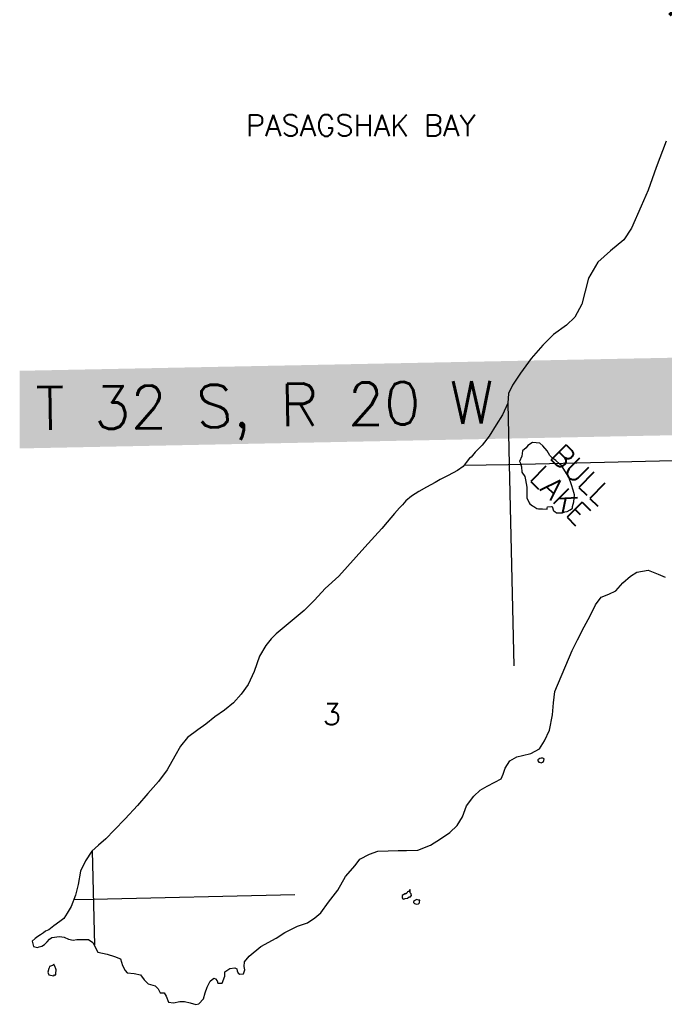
# Model space of a CAD drawing. Header units: feet. Extents: x 18803 to 104580, y -6601 to 116448.
# Tile 2 of 95: x 35762 to 43753, y 13836 to 26047. Entities that reach past the tile are written whole.
import ezdxf

# ---------------------------------------------------------------- set-up
doc = ezdxf.new("R2010")
doc.units = ezdxf.units.FT
doc.header["$LTSCALE"] = 100
doc.header["$MEASUREMENT"] = 0
doc.linetypes.add('DASHED', pattern=[0.75, 0.5, -0.25])
for name, color, linetype in [('ELPC BOLD TITLE SHEET', 3, 'Continuous'), ('ELRGOV-SECTION', 253, 'DASHED'), ('ET-SEC NUMBS', 253, 'Continuous'), ('ET-TWNSHIP-RANGE', 3, 'Continuous'), ('ITTW', 253, 'Continuous'), ('SL-VICINITY MAP', 2, 'Continuous')]:
    doc.layers.add(name, color=color, linetype=linetype)
doc.styles.add('L2640', font='simplex.shx', dxfattribs={"height": 264})
doc.styles.add('L5280', font='simplex.shx', dxfattribs={"height": 528})

msp = doc.modelspace()

# ---------------------------------------------------------------- linework, layer by layer
at = {"layer": 'ELPC BOLD TITLE SHEET', "const_width": 500}
for points in [[(44994, 25873), (44998, 25871), (44998, 25871), (45000, 25870)], [(43968, 26303), (43978, 26294), (43978, 26294), (43988, 26284), (43988, 26284), (43997, 26275), (43997, 26275), (43997, 26274), (43997, 26274), (44007, 26264)]]:
    msp.add_lwpolyline(points, dxfattribs=at)
at = {"layer": 'ELRGOV-SECTION', "ltscale": 50}
for p, q in [((41812, 21289), (41830, 20534)), ((41830, 20534), (41914, 16901)), ((36661, 15738), (36688, 14569))]:
    msp.add_line(p, q, dxfattribs=at)
for points in [[(41272, 20521), (41817, 20533), (47092, 20653), (52370, 20775)], [(36435, 15136), (36674, 15142), (39674, 15208)]]:
    msp.add_lwpolyline(points, dxfattribs=at)
at = {"layer": 'ET-TWNSHIP-RANGE', "color": 155}
msp.add_solid([(35762, 20730), (35762, 21693), (44799, 20913), (44891, 21876)], dxfattribs=at)
at = {"layer": 'SL-VICINITY MAP'}
for points in [[(43775, 24542), (43652, 24216), (43555, 23932), (43466, 23734), (43347, 23460), (43250, 23317), (43085, 23181), (42931, 23040), (42815, 22842), (42729, 22519), (42644, 22357), (42541, 22260), (42381, 22143), (42247, 22013), (42104, 21844), (41972, 21662), (41871, 21516), (41820, 21413), (41814, 21292), (41749, 21146), (41668, 21021), (41582, 20882), (41496, 20772), (41409, 20685), (41357, 20622), (41337, 20609), (41297, 20555), (41260, 20506), (41188, 20456), (41073, 20395), (40974, 20344), (40912, 20307), (40807, 20250), (40709, 20196), (40620, 20139), (40548, 20079), (40507, 20029), (40471, 19993), (40410, 19923), (40318, 19816), (40251, 19737), (40164, 19644), (40041, 19507), (39718, 19148), (39549, 18992), (39415, 18849), (39287, 18719), (38941, 18431), (38879, 18368), (38813, 18285), (38737, 18156), (38669, 17965), (38595, 17803), (38508, 17684), (38411, 17574), (38303, 17484), (38183, 17400), (38069, 17310), (37971, 17239), (37842, 17146), (37755, 17036), (37685, 16914), (37589, 16745), (37482, 16599), (37349, 16449), (37221, 16300), (37068, 16137), (36934, 15997), (36831, 15887), (36738, 15811), (36656, 15734), (36580, 15615), (36515, 15486), (36488, 15321), (36455, 15190), (36401, 15048), (36351, 14968), (36310, 14902), (36259, 14865), (36186, 14808), (36124, 14762), (36082, 14745), (36056, 14721), (36020, 14698), (35989, 14678), (35953, 14651), (35917, 14621), (35935, 14552), (35983, 14543), (36004, 14550), (36035, 14557), (36071, 14577), (36102, 14610), (36133, 14644), (36159, 14667), (36254, 14678), (36312, 14669), (36366, 14644), (36425, 14631), (36472, 14642), (36615, 14641), (36669, 14605), (36691, 14563), (36731, 14482), (36848, 14457), (36939, 14429), (37014, 14400), (37037, 14319), (37071, 14257), (37093, 14228), (37183, 14219), (37258, 14201), (37307, 14142), (37356, 14090), (37441, 14065), (37480, 14030), (37502, 13978), (37555, 13978), (37578, 13939), (37606, 13864), (37670, 13855), (37749, 13870), (37807, 13871), (37876, 13855), (37946, 13836), (37983, 13844), (38039, 13903), (38063, 13979), (38088, 14049), (38122, 14125), (38169, 14161), (38190, 14152), (38212, 14126), (38219, 14100), (38271, 14100), (38306, 14186), (38304, 14239), (38366, 14282), (38429, 14290), (38456, 14277), (38457, 14251), (38469, 14221), (38490, 14209), (38538, 14216), (38552, 14262), (38546, 14305), (38549, 14364), (38605, 14433), (38750, 14554), (38943, 14655), (39051, 14729), (39208, 14806), (39329, 14847), (39422, 14908), (39494, 14971), (39591, 15104), (39708, 15250), (39803, 15422), (39921, 15558), (39977, 15635), (40097, 15699), (40201, 15736), (40328, 15738), (40455, 15743), (40556, 15745), (40699, 15750), (40856, 15811), (40980, 15889), (41094, 15966), (41186, 16056), (41252, 16162), (41301, 16297), (41393, 16416), (41470, 16493), (41559, 16540), (41652, 16591), (41730, 16631), (41755, 16691), (41779, 16767), (41840, 16856), (41923, 16906), (41997, 16924), (42097, 16948), (42206, 17006), (42267, 17102), (42331, 17237), (42368, 17425), (42379, 17576), (42397, 17714), (42609, 18226), (42679, 18358), (42759, 18516), (42834, 18655), (42899, 18791), (42970, 18887), (43064, 18921), (43153, 18965), (43240, 19065), (43333, 19145), (43411, 19195), (43553, 19220), (43676, 19173), (43762, 19132)], [(42408, 20580), (42367, 20611), (42335, 20643), (42299, 20701), (42246, 20764), (42209, 20796), (42119, 20804), (42061, 20765), (42040, 20738), (41997, 20699), (41987, 20634), (41958, 20570)], [(41958, 20570), (41961, 20565), (41966, 20554), (41983, 20501), (41989, 20437), (42026, 20384), (42032, 20342), (42048, 20251), (42049, 20166), (42050, 20112), (42072, 20070), (42077, 20054), (42088, 20044), (42119, 20017), (42135, 20012), (42172, 19986), (42193, 19981), (42208, 19982), (42245, 19982), (42302, 19978), (42302, 19989), (42307, 20005), (42354, 20011), (42365, 20011), (42381, 19958), (42397, 19948), (42418, 19932), (42455, 19933), (42491, 19933), (42522, 19945), (42548, 19950), (42585, 19967), (42616, 19989), (42616, 20010), (42630, 20069), (42640, 20155), (42623, 20213), (42602, 20277), (42569, 20373), (42479, 20520), (42458, 20536), (42408, 20580)], [(42210, 16884), (42186, 16868), (42185, 16854), (42197, 16841), (42208, 16838), (42227, 16832), (42244, 16839), (42257, 16849), (42260, 16859), (42262, 16882), (42247, 16888), (42226, 16891), (42210, 16884)], [(40602, 15260), (40581, 15236), (40571, 15230), (40561, 15216), (40545, 15203), (40545, 15210), (40524, 15200), (40503, 15186), (40504, 15176), (40505, 15157), (40510, 15144), (40526, 15141), (40542, 15147), (40568, 15151), (40589, 15168), (40605, 15168), (40615, 15181), (40620, 15185), (40614, 15207), (40603, 15217), (40602, 15260)], [(40669, 15129), (40645, 15113), (40645, 15100), (40657, 15087), (40667, 15084), (40687, 15077), (40704, 15084), (40717, 15094), (40720, 15104), (40721, 15127), (40707, 15130), (40685, 15136), (40669, 15129)], [(36184, 14333), (36169, 14316), (36132, 14306), (36128, 14289), (36122, 14282), (36113, 14236), (36114, 14223), (36125, 14204), (36184, 14188), (36194, 14201), (36210, 14202), (36209, 14228), (36214, 14254), (36213, 14264), (36207, 14290), (36201, 14297), (36184, 14333)]]:
    msp.add_lwpolyline(points, dxfattribs=at)

# ---------------------------------------------------------------- texts
at = {"layer": 'ET-SEC NUMBS', "style": 'L2640'}
msp.add_text('3', height=264, dxfattribs=at).set_placement((39519, 17301))
at = {"layer": 'ET-TWNSHIP-RANGE', "style": 'L5280'}
msp.add_text('T 32 S, R 20 W', height=528, rotation=0.8326, dxfattribs=at).set_placement((35962, 20960))
at = {"layer": 'ITTW', "style": 'L2640'}
msp.add_text('PASAGSHAK BAY', height=264, dxfattribs=at).set_placement((38566, 24605))
for s, p in [('BULL', (42317, 20621)), ('LAKE', (42067, 20354))]:
    msp.add_text(s, height=264, rotation=315.242, dxfattribs=at).set_placement(p)

doc.saveas('drawing.dxf')
